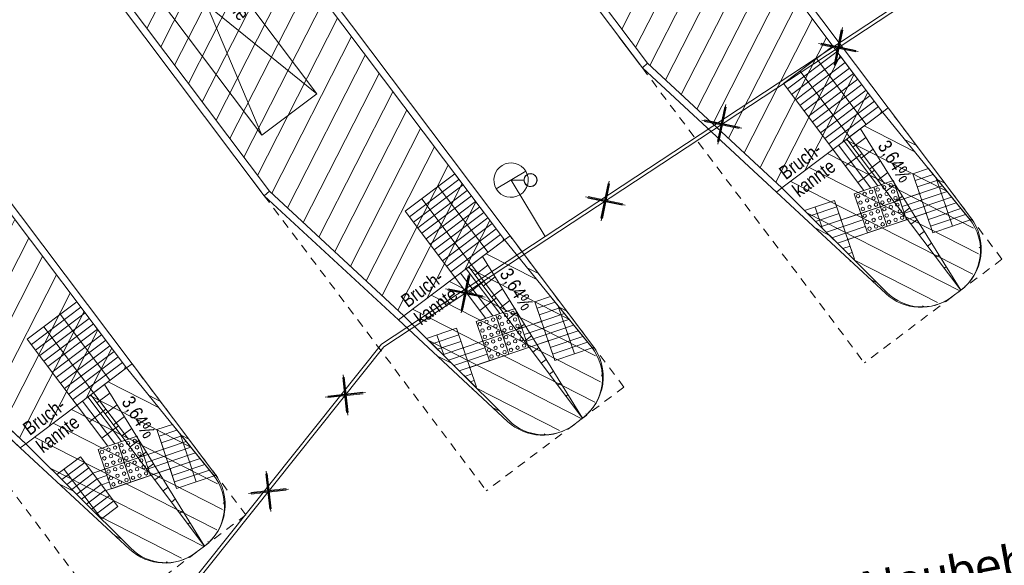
# Model space of a CAD drawing. Extents: x 3503739 to 3504470, y 5375172 to 5375561.
# Tile 134 of 142: x 3504220 to 3504234, y 5375437 to 5375445. Entities that reach past the tile are written whole.
import ezdxf

# ---------------------------------------------------------------- set-up
doc = ezdxf.new("R2010")
doc.units = 0
doc.header["$MEASUREMENT"] = 0
doc.linetypes.add('88', pattern=[0.35001, 0.12501, -0.05, 0.125, -0.05])
for name, color, linetype in [('$_LISY_$_TMP', 7, 'Continuous'), ('2P_PROV_BUSHALTE', 7, 'Continuous'), ('_4WP_KONZ-BAUGRU', 7, 'Continuous'), ('_4WP_LICHT_STILL', 7, 'Continuous'), ('PUNKTHOEHENATTDEF', 7, 'Continuous'), ('PUNKTNUMMERNATTDEF', 7, 'Continuous'), ('PUNKTSPEZIFIKATION', 7, 'Continuous')]:
    doc.layers.add(name, color=color, linetype=linetype)
doc.styles.add('478', font='ARIALN.TTF', dxfattribs={"height": 0.2})
doc.styles.add('532', font='ARIAL.TTF', dxfattribs={"height": 0.5})

# ---------------------------------------------------------------- blocks, each defined once
blk = doc.blocks.new('_X33')
at = {"color": 7, "linetype": 'Continuous', "lineweight": 9}
for p, q in [((-0.111, -0.268), (0.078, -0.126)), ((0.009, -0.428), (0.184, -0.296)), ((0.129, -0.588), (0.289, -0.467)), ((0.25, -0.747), (0.395, -0.638)), ((0.37, -0.907), (0.501, -0.808)), ((0.49, -1.067), (0.607, -0.979)), ((0.611, -1.227), (0.713, -1.15)), ((0.731, -1.386), (0.818, -1.321)), ((0.851, -1.546), (0.924, -1.491)), ((0.972, -1.706), (1.03, -1.662)), ((1.092, -1.866), (1.136, -1.833)), ((1.212, -2.025), (1.241, -2.003)), ((1.333, -2.185), (1.347, -2.174)), ((1.453, -2.345), (1.453, -2.345))]:
    blk.add_line(p, q, dxfattribs=at)
blk = doc.blocks.new('_X34')
at = {"color": 7, "linetype": 'Continuous', "lineweight": 9}
for p, q in [((-0.111, -0.268), (0.078, -0.126)), ((0.009, -0.428), (0.184, -0.296)), ((0.129, -0.588), (0.289, -0.467)), ((0.25, -0.747), (0.395, -0.638)), ((0.37, -0.907), (0.501, -0.808)), ((0.49, -1.067), (0.607, -0.979)), ((0.611, -1.227), (0.713, -1.15)), ((0.731, -1.386), (0.818, -1.321)), ((0.851, -1.546), (0.924, -1.491)), ((0.972, -1.706), (1.03, -1.662)), ((1.092, -1.866), (1.136, -1.833)), ((1.212, -2.025), (1.241, -2.003)), ((1.333, -2.185), (1.347, -2.174)), ((1.453, -2.345), (1.453, -2.345))]:
    blk.add_line(p, q, dxfattribs=at)
blk = doc.blocks.new('_X35')
at = {"color": 7, "linetype": 'Continuous', "lineweight": 9}
for p, q in [((-0.111, -0.268), (0.078, -0.126)), ((0.009, -0.428), (0.184, -0.296)), ((0.129, -0.588), (0.289, -0.467)), ((0.25, -0.747), (0.395, -0.638)), ((0.37, -0.907), (0.501, -0.808)), ((0.49, -1.067), (0.607, -0.979)), ((0.611, -1.227), (0.713, -1.15)), ((0.731, -1.386), (0.818, -1.321)), ((0.851, -1.546), (0.924, -1.491)), ((0.972, -1.706), (1.03, -1.662)), ((1.092, -1.866), (1.136, -1.833)), ((1.212, -2.025), (1.241, -2.003)), ((1.333, -2.185), (1.347, -2.174)), ((1.453, -2.345), (1.453, -2.345))]:
    blk.add_line(p, q, dxfattribs=at)
blk = doc.blocks.new('_X37')
at = {"color": 253, "linetype": 'Continuous', "lineweight": 9}
for p, q in [((1.639, 1.234), (0.602, -0.8)), ((1.965, 1.214), (0.803, -1.067)), ((2.166, 0.947), (1.004, -1.333)), ((1.093, 0.823), (0.402, -0.533)), ((2.367, 0.68), (1.205, -1.6)), ((0.546, 0.411), (0.201, -0.267)), ((2.568, 0.414), (1.406, -1.867)), ((2.769, 0.147), (1.607, -2.133)), ((0, 0), (0, 0)), ((2.969, -0.12), (1.807, -2.4)), ((3.17, -0.386), (2.008, -2.667)), ((3.371, -0.653), (2.209, -2.933)), ((3.572, -0.92), (2.41, -3.2)), ((3.773, -1.186), (2.611, -3.467)), ((3.973, -1.453), (2.812, -3.733)), ((4.174, -1.72), (3.012, -4)), ((4.375, -1.986), (3.213, -4.267)), ((4.576, -2.253), (3.414, -4.533)), ((4.777, -2.52), (3.615, -4.8)), ((4.978, -2.786), (3.816, -5.067)), ((5.178, -3.053), (4.016, -5.333)), ((5.379, -3.32), (4.217, -5.6)), ((5.58, -3.586), (4.418, -5.867)), ((5.781, -3.853), (4.619, -6.133)), ((5.982, -4.12), (4.82, -6.4)), ((6.183, -4.386), (5.021, -6.667)), ((6.383, -4.653), (5.221, -6.933)), ((6.584, -4.92), (5.422, -7.2)), ((6.785, -5.186), (5.623, -7.467)), ((6.986, -5.453), (5.824, -7.733)), ((7.187, -5.72), (6.025, -8)), ((7.387, -5.986), (6.226, -8.267)), ((7.588, -6.253), (6.426, -8.533)), ((7.789, -6.52), (6.627, -8.8)), ((7.99, -6.786), (6.828, -9.067)), ((8.191, -7.053), (7.029, -9.333)), ((8.392, -7.32), (7.23, -9.6)), ((8.592, -7.586), (7.43, -9.867)), ((8.793, -7.853), (7.631, -10.133)), ((8.994, -8.12), (7.832, -10.4)), ((9.195, -8.386), (8.033, -10.667)), ((9.396, -8.653), (8.234, -10.933)), ((9.597, -8.92), (8.435, -11.2)), ((9.797, -9.186), (8.635, -11.467)), ((9.998, -9.453), (8.84, -11.726)), ((10.199, -9.72), (9.069, -11.937)), ((10.4, -9.986), (9.298, -12.149)), ((10.601, -10.253), (9.526, -12.361)), ((10.801, -10.52), (9.755, -12.573)), ((11.002, -10.786), (9.984, -12.785)), ((11.203, -11.053), (10.213, -12.997)), ((11.404, -11.32), (10.441, -13.209)), ((11.605, -11.586), (10.67, -13.421)), ((11.806, -11.853), (11.092, -13.254)), ((12.006, -12.12), (11.638, -12.843)), ((12.207, -12.386), (12.184, -12.431))]:
    blk.add_line(p, q, dxfattribs=at)
blk = doc.blocks.new('_X38')
at = {"color": 253, "linetype": 'Continuous', "lineweight": 9}
for p, q in [((-9.121, 14.738), (-10.157, 12.704)), ((-8.794, 14.718), (-9.956, 12.437)), ((-8.594, 14.451), (-9.756, 12.171)), ((-9.667, 14.327), (-10.358, 12.971)), ((-8.393, 14.184), (-9.555, 11.904)), ((-10.213, 13.916), (-10.559, 13.237)), ((-8.192, 13.918), (-9.354, 11.637)), ((-7.991, 13.651), (-9.153, 11.371)), ((-10.76, 13.504), (-10.76, 13.504)), ((-7.79, 13.384), (-8.952, 11.104)), ((-7.589, 13.118), (-8.751, 10.837)), ((-7.389, 12.851), (-8.551, 10.571)), ((-7.188, 12.584), (-8.35, 10.304)), ((-6.987, 12.318), (-8.149, 10.037)), ((-6.786, 12.051), (-7.948, 9.771)), ((-6.585, 11.784), (-7.747, 9.504)), ((-6.385, 11.518), (-7.546, 9.237)), ((-6.184, 11.251), (-7.346, 8.971)), ((-5.983, 10.984), (-7.145, 8.704)), ((-5.782, 10.718), (-6.944, 8.437)), ((-5.581, 10.451), (-6.743, 8.171)), ((-5.38, 10.184), (-6.542, 7.904)), ((-5.18, 9.918), (-6.342, 7.637)), ((-4.979, 9.651), (-6.141, 7.371)), ((-4.778, 9.384), (-5.94, 7.104)), ((-4.577, 9.118), (-5.739, 6.837)), ((-4.376, 8.851), (-5.538, 6.571)), ((-4.175, 8.584), (-5.337, 6.304)), ((-3.975, 8.318), (-5.137, 6.037)), ((-3.774, 8.051), (-4.936, 5.771)), ((-3.573, 7.784), (-4.735, 5.504)), ((-3.372, 7.518), (-4.534, 5.237)), ((-3.171, 7.251), (-4.333, 4.971)), ((-2.971, 6.984), (-4.132, 4.704)), ((-2.77, 6.718), (-3.932, 4.437)), ((-2.569, 6.451), (-3.731, 4.171)), ((-2.368, 6.184), (-3.53, 3.904)), ((-2.167, 5.918), (-3.329, 3.637)), ((-1.966, 5.651), (-3.128, 3.371)), ((-1.766, 5.384), (-2.928, 3.104)), ((-1.565, 5.118), (-2.727, 2.837)), ((-1.364, 4.851), (-2.526, 2.571)), ((-1.163, 4.584), (-2.325, 2.304)), ((-0.962, 4.318), (-2.124, 2.037)), ((-0.761, 4.051), (-1.919, 1.779)), ((-0.561, 3.784), (-1.691, 1.567)), ((-0.36, 3.518), (-1.462, 1.355)), ((-0.159, 3.251), (-1.233, 1.143)), ((0.042, 2.984), (-1.005, 0.931)), ((0.243, 2.718), (-0.776, 0.719)), ((0.443, 2.451), (-0.547, 0.507)), ((0.644, 2.184), (-0.318, 0.295)), ((0.845, 1.918), (-0.09, 0.083)), ((1.046, 1.651), (0.332, 0.25)), ((1.247, 1.384), (0.878, 0.662)), ((1.448, 1.118), (1.425, 1.073))]:
    blk.add_line(p, q, dxfattribs=at)
blk = doc.blocks.new('_X39')
at = {"color": 253, "linetype": 'Continuous', "lineweight": 9}
for p, q in [((-9.121, 14.738), (-10.157, 12.704)), ((-8.794, 14.718), (-9.956, 12.437)), ((-8.594, 14.451), (-9.756, 12.171)), ((-9.667, 14.327), (-10.358, 12.971)), ((-8.393, 14.184), (-9.555, 11.904)), ((-10.213, 13.916), (-10.559, 13.237)), ((-8.192, 13.918), (-9.354, 11.637)), ((-7.991, 13.651), (-9.153, 11.371)), ((-10.76, 13.504), (-10.76, 13.504)), ((-7.79, 13.384), (-8.952, 11.104)), ((-7.589, 13.118), (-8.751, 10.837)), ((-7.389, 12.851), (-8.551, 10.571)), ((-7.188, 12.584), (-8.35, 10.304)), ((-6.987, 12.318), (-8.149, 10.037)), ((-6.786, 12.051), (-7.948, 9.771)), ((-6.585, 11.784), (-7.747, 9.504)), ((-6.385, 11.518), (-7.546, 9.237)), ((-6.184, 11.251), (-7.346, 8.971)), ((-5.983, 10.984), (-7.145, 8.704)), ((-5.782, 10.718), (-6.944, 8.437)), ((-5.581, 10.451), (-6.743, 8.171)), ((-5.38, 10.184), (-6.542, 7.904)), ((-5.18, 9.918), (-6.342, 7.637)), ((-4.979, 9.651), (-6.141, 7.371)), ((-4.778, 9.384), (-5.94, 7.104)), ((-4.577, 9.118), (-5.739, 6.837)), ((-4.376, 8.851), (-5.538, 6.571)), ((-4.175, 8.584), (-5.337, 6.304)), ((-3.975, 8.318), (-5.137, 6.037)), ((-3.774, 8.051), (-4.936, 5.771)), ((-3.573, 7.784), (-4.735, 5.504)), ((-3.372, 7.518), (-4.534, 5.237)), ((-3.171, 7.251), (-4.333, 4.971)), ((-2.971, 6.984), (-4.132, 4.704)), ((-2.77, 6.718), (-3.932, 4.437)), ((-2.569, 6.451), (-3.731, 4.171)), ((-2.368, 6.184), (-3.53, 3.904)), ((-2.167, 5.918), (-3.329, 3.637)), ((-1.966, 5.651), (-3.128, 3.371)), ((-1.766, 5.384), (-2.928, 3.104)), ((-1.565, 5.118), (-2.727, 2.837)), ((-1.364, 4.851), (-2.526, 2.571)), ((-1.163, 4.584), (-2.325, 2.304)), ((-0.962, 4.318), (-2.124, 2.037)), ((-0.761, 4.051), (-1.919, 1.779)), ((-0.561, 3.784), (-1.691, 1.567)), ((-0.36, 3.518), (-1.462, 1.355)), ((-0.159, 3.251), (-1.233, 1.143)), ((0.042, 2.984), (-1.005, 0.931)), ((0.243, 2.718), (-0.776, 0.719)), ((0.443, 2.451), (-0.547, 0.507)), ((0.644, 2.184), (-0.318, 0.295)), ((0.845, 1.918), (-0.09, 0.083)), ((1.046, 1.651), (0.332, 0.25)), ((1.247, 1.384), (0.878, 0.662)), ((1.448, 1.118), (1.425, 1.073))]:
    blk.add_line(p, q, dxfattribs=at)
blk = doc.blocks.new('_X40')
at = {"color": 253, "linetype": 'Continuous', "lineweight": 9}
for p, q in [((-1.006, 2.681), (-1.006, 2.681)), ((-0.54, 2.107), (-1.273, 2.48)), ((-0.074, 1.533), (-1.54, 2.28)), ((0.313, 0.999), (-1.806, 2.079)), ((0.387, 0.624), (-2.073, 1.878)), ((0.305, 0.329), (-2.34, 1.677)), ((0.117, 0.088), (-2.106, 1.221)), ((-0.21, -0.082), (-1.414, 0.532))]:
    blk.add_line(p, q, dxfattribs=at)
blk = doc.blocks.new('_X41')
at = {"color": 253, "linetype": 'Continuous', "lineweight": 9}
for p, q in [((-1.006, 2.681), (-1.006, 2.681)), ((-0.54, 2.107), (-1.273, 2.48)), ((-0.074, 1.533), (-1.54, 2.28)), ((0.313, 0.999), (-1.806, 2.079)), ((0.387, 0.624), (-2.073, 1.878)), ((0.305, 0.329), (-2.34, 1.677)), ((0.117, 0.088), (-2.106, 1.221)), ((-0.21, -0.082), (-1.414, 0.532))]:
    blk.add_line(p, q, dxfattribs=at)
blk = doc.blocks.new('_X42')
at = {"color": 253, "linetype": 'Continuous', "lineweight": 9}
for p, q in [((-2.467, 1.581), (-2.467, 1.581)), ((-1.775, 0.892), (-1.987, 1)), ((-1.083, 0.202), (-1.18, 0.252)), ((-0.41, -0.14), (-0.429, -0.131)), ((-0.014, -0.006), (-0.014, -0.006))]:
    blk.add_line(p, q, dxfattribs=at)
blk = doc.blocks.new('_X43')
at = {"color": 253, "linetype": 'Continuous', "lineweight": 9}
for p, q in [((-1.054, 2.646), (-1.054, 2.646)), ((-0.642, 2.099), (-0.807, 2.183)), ((-0.231, 1.553), (-0.341, 1.609)), ((0.161, 1.017), (0.125, 1.035)), ((0.284, 0.617), (0.27, 0.625)), ((0.233, 0.307), (0.233, 0.306)), ((0.051, 0.063), (0.049, 0.064))]:
    blk.add_line(p, q, dxfattribs=at)
blk = doc.blocks.new('_X44')
at = {"color": 253, "linetype": 'Continuous', "lineweight": 9}
for p, q in [((-2.467, 1.581), (-2.467, 1.581)), ((-1.775, 0.892), (-1.987, 1)), ((-1.083, 0.202), (-1.18, 0.252)), ((-0.41, -0.14), (-0.429, -0.131)), ((-0.014, -0.006), (-0.014, -0.006))]:
    blk.add_line(p, q, dxfattribs=at)
blk = doc.blocks.new('_X45')
at = {"color": 253, "linetype": 'Continuous', "lineweight": 9}
for p, q in [((-1.054, 2.646), (-1.054, 2.646)), ((-0.642, 2.099), (-0.807, 2.183)), ((-0.231, 1.553), (-0.341, 1.609)), ((0.161, 1.017), (0.125, 1.035)), ((0.284, 0.617), (0.27, 0.625)), ((0.233, 0.307), (0.233, 0.306)), ((0.051, 0.063), (0.049, 0.064))]:
    blk.add_line(p, q, dxfattribs=at)
blk = doc.blocks.new('_X46')
at = {"color": 253, "linetype": 'Continuous', "lineweight": 9}
for p, q in [((-1.006, 2.681), (-1.006, 2.681)), ((-0.54, 2.107), (-1.273, 2.48)), ((-0.074, 1.533), (-1.54, 2.28)), ((0.313, 0.999), (-1.806, 2.079)), ((0.387, 0.624), (-2.073, 1.878)), ((0.305, 0.329), (-2.34, 1.677)), ((0.117, 0.088), (-2.106, 1.221)), ((-0.21, -0.082), (-1.414, 0.532))]:
    blk.add_line(p, q, dxfattribs=at)
blk = doc.blocks.new('_X47')
at = {"color": 253, "linetype": 'Continuous', "lineweight": 9}
for p, q in [((-2.467, 1.581), (-2.467, 1.581)), ((-1.775, 0.892), (-1.987, 1)), ((-1.083, 0.202), (-1.18, 0.252)), ((-0.41, -0.14), (-0.429, -0.131)), ((-0.014, -0.006), (-0.014, -0.006))]:
    blk.add_line(p, q, dxfattribs=at)
blk = doc.blocks.new('_X48')
at = {"color": 253, "linetype": 'Continuous', "lineweight": 9}
for p, q in [((-1.054, 2.646), (-1.054, 2.646)), ((-0.642, 2.099), (-0.807, 2.183)), ((-0.231, 1.553), (-0.341, 1.609)), ((0.161, 1.017), (0.125, 1.035)), ((0.284, 0.617), (0.27, 0.625)), ((0.233, 0.307), (0.233, 0.306)), ((0.051, 0.063), (0.049, 0.064))]:
    blk.add_line(p, q, dxfattribs=at)
blk = doc.blocks.new('PUNKT')
blk.add_point((0, 0))
at = {"layer": 'PUNKTHOEHENATTDEF', "linetype": 'Continuous', "flags": 1}
blk.add_attdef('PUNKTHOEHE', (1, -0.5), '', height=0.8, dxfattribs=at)
at = {"layer": 'PUNKTNUMMERNATTDEF', "linetype": 'Continuous', "flags": 1}
blk.add_attdef('PUNKTNUMMER', (1, 0.5), '', height=0.8, dxfattribs=at)
at = {"layer": 'PUNKTSPEZIFIKATION', "linetype": 'Continuous', "flags": 1}
blk.add_attdef('PUNKTSPEZIFIKATION', (1, -1.5), '', height=0.8, dxfattribs=at)
blk = doc.blocks.new('1016')
at = {"color": 7, "linetype": 'Continuous', "lineweight": 9}
for p, q in [((0.703072, 0.277444), (1.257444, -0.276928)), ((1.257444, 0.277444), (0.703072, -0.276928))]:
    blk.add_line(p, q, dxfattribs=at)
at = {"color": 2, "linetype": 'Continuous', "lineweight": 20}
for p, q in [((1.212401, 0.25319), (0.727326, -0.231885)), ((0.727326, 0.232401), (1.212401, -0.252674)), ((0.748114, 0.25319), (1.23319, -0.231885)), ((1.23319, 0.232401), (0.748114, -0.252674))]:
    blk.add_line(p, q, dxfattribs=at)

msp = doc.modelspace()

# ---------------------------------------------------------------- linework, layer by layer
at = {"layer": '2P_PROV_BUSHALTE', "color": 7, "linetype": 'Continuous', "lineweight": 20}
for p, q in [((3504232.183, 5375443.363), (3504221.8, 5375457.15)), ((3504232.183, 5375443.363), (3504221.8, 5375457.15)), ((3504232.263, 5375443.423), (3504221.88, 5375457.21)), ((3504219.882, 5375455.706), (3504228.695, 5375444.004)), ((3504219.962, 5375455.766), (3504228.77, 5375444.072)), ((3504219.962, 5375455.766), (3504228.77, 5375444.072)), ((3504226.695, 5375441.507), (3504216.312, 5375455.295)), ((3504226.695, 5375441.507), (3504216.312, 5375455.295)), ((3504226.775, 5375441.567), (3504216.392, 5375455.355)), ((3504214.395, 5375453.851), (3504223.207, 5375442.149)), ((3504214.475, 5375453.911), (3504223.282, 5375442.216)), ((3504214.475, 5375453.911), (3504223.282, 5375442.216)), ((3504221.207, 5375439.652), (3504210.824, 5375453.439)), ((3504221.207, 5375439.652), (3504210.824, 5375453.439)), ((3504221.287, 5375439.712), (3504210.904, 5375453.499)), ((3504228.695, 5375444.004), (3504228.77, 5375444.072)), ((3504232.183, 5375443.363), (3504232.263, 5375443.423)), ((3504223.207, 5375442.149), (3504223.282, 5375442.216)), ((3504226.695, 5375441.507), (3504226.775, 5375441.567)), ((3504221.207, 5375439.652), (3504221.287, 5375439.712))]:
    msp.add_line(p, q, dxfattribs=at)
at = {"layer": '2P_PROV_BUSHALTE', "color": 7, "linetype": 'Continuous', "lineweight": 9}
for p, q in [((3504221.8, 5375457.15), (3504232.183, 5375443.363)), ((3504223.282, 5375442.216), (3504214.475, 5375453.911)), ((3504221.563, 5375446.823), (3504223.171, 5375443.027)), ((3504223.97, 5375443.628), (3504220.765, 5375446.222)), ((3504228.356, 5375444.454), (3504228.657, 5375444.055)), ((3504230.742, 5375443.78), (3504231.461, 5375444.321)), ((3504230.742, 5375443.78), (3504231.461, 5375444.321)), ((3504230.802, 5375443.7), (3504231.521, 5375444.241)), ((3504231.461, 5375444.321), (3504232.183, 5375443.363)), ((3504230.862, 5375443.62), (3504231.581, 5375444.161)), ((3504231.943, 5375443.182), (3504231.221, 5375444.141)), ((3504228.77, 5375444.072), (3504228.695, 5375444.004)), ((3504228.695, 5375444.004), (3504228.77, 5375444.072)), ((3504230.641, 5375442.201), (3504228.695, 5375444.004)), ((3504228.77, 5375444.072), (3504230.722, 5375442.262)), ((3504230.722, 5375442.262), (3504228.77, 5375444.072)), ((3504230.922, 5375443.54), (3504231.641, 5375444.081)), ((3504232.212, 5375442.327), (3504230.982, 5375443.96)), ((3504230.983, 5375443.46), (3504231.702, 5375444.002)), ((3504231.043, 5375443.38), (3504231.762, 5375443.922)), ((3504231.103, 5375443.3), (3504231.822, 5375443.842)), ((3504231.912, 5375442.226), (3504230.742, 5375443.78)), ((3504231.912, 5375442.226), (3504230.742, 5375443.78)), ((3504231.163, 5375443.221), (3504231.882, 5375443.762)), ((3504231.223, 5375443.141), (3504231.942, 5375443.682)), ((3504231.283, 5375443.061), (3504232.002, 5375443.602)), ((3504231.344, 5375442.981), (3504232.063, 5375443.522)), ((3504231.404, 5375442.901), (3504232.123, 5375443.442)), ((3504232.183, 5375443.363), (3504232.263, 5375443.423)), ((3504232.183, 5375443.363), (3504232.263, 5375443.423)), ((3504232.183, 5375443.363), (3504232.263, 5375443.423)), ((3504230.722, 5375442.262), (3504232.183, 5375443.363)), ((3504232.183, 5375443.363), (3504231.704, 5375443.002)), ((3504231.863, 5375443.122), (3504233.316, 5375440.777)), ((3504231.664, 5375442.971), (3504233.316, 5375440.777)), ((3504231.704, 5375443.002), (3504232.212, 5375442.327)), ((3504232.012, 5375442.259), (3504231.544, 5375442.881)), ((3504232.112, 5375442.293), (3504231.624, 5375442.941)), ((3504231.644, 5375442.581), (3504231.884, 5375442.762)), ((3504222.869, 5375442.599), (3504223.169, 5375442.199)), ((3504232.849, 5375442.542), (3504232.623, 5375442.466)), ((3504232.849, 5375442.542), (3504232.623, 5375442.466)), ((3504232.849, 5375442.542), (3504233.454, 5375441.797)), ((3504225.254, 5375441.924), (3504225.973, 5375442.466)), ((3504225.254, 5375441.924), (3504225.973, 5375442.466)), ((3504225.314, 5375441.844), (3504226.033, 5375442.386)), ((3504225.973, 5375442.466), (3504226.695, 5375441.507)), ((3504231.825, 5375442.342), (3504232.064, 5375442.522)), ((3504232.911, 5375441.613), (3504232.623, 5375442.466)), ((3504232.719, 5375442.182), (3504232.623, 5375442.466)), ((3504232.916, 5375442.459), (3504232.655, 5375442.371)), ((3504233.195, 5375441.709), (3504232.96, 5375442.405)), ((3504225.374, 5375441.764), (3504226.093, 5375442.306)), ((3504226.455, 5375441.327), (3504225.733, 5375442.285)), ((3504230.641, 5375442.201), (3504230.722, 5375442.262)), ((3504233.05, 5375442.294), (3504231.298, 5375441.701)), ((3504232.339, 5375442.37), (3504231.77, 5375442.177)), ((3504231.77, 5375442.177), (3504232.339, 5375442.37)), ((3504232.247, 5375441.705), (3504232.055, 5375442.274)), ((3504232.151, 5375441.989), (3504232.055, 5375442.274)), ((3504232.212, 5375442.327), (3504232.339, 5375442.37)), ((3504232.531, 5375441.801), (3504232.339, 5375442.37)), ((3504232.435, 5375442.085), (3504232.339, 5375442.37)), ((3504232.339, 5375442.37), (3504232.435, 5375442.085)), ((3504232.971, 5375442.372), (3504232.687, 5375442.276)), ((3504223.282, 5375442.216), (3504223.207, 5375442.149)), ((3504223.282, 5375442.216), (3504223.207, 5375442.149)), ((3504225.153, 5375440.346), (3504223.207, 5375442.149)), ((3504223.282, 5375442.216), (3504225.234, 5375440.407)), ((3504225.234, 5375440.407), (3504223.282, 5375442.216)), ((3504225.435, 5375441.685), (3504226.154, 5375442.226)), ((3504226.724, 5375440.471), (3504225.494, 5375442.105)), ((3504225.495, 5375441.605), (3504226.214, 5375442.146)), ((3504231.77, 5375442.177), (3504231.912, 5375442.226)), ((3504231.962, 5375441.609), (3504231.77, 5375442.177)), ((3504231.866, 5375441.893), (3504231.77, 5375442.177)), ((3504231.866, 5375441.893), (3504231.77, 5375442.177)), ((3504232.435, 5375442.085), (3504232.719, 5375442.182)), ((3504233.118, 5375442.211), (3504232.467, 5375441.991)), ((3504233.185, 5375442.128), (3504232.499, 5375441.896)), ((3504225.555, 5375441.525), (3504226.274, 5375442.066)), ((3504225.615, 5375441.445), (3504226.334, 5375441.986)), ((3504231.051, 5375441.934), (3504231.486, 5375442.081)), ((3504231.051, 5375441.934), (3504231.486, 5375442.081)), ((3504231.13, 5375441.856), (3504231.518, 5375441.987)), ((3504231.304, 5375441.682), (3504231.202, 5375441.985)), ((3504231.774, 5375441.229), (3504231.486, 5375442.081)), ((3504231.486, 5375442.081), (3504231.582, 5375441.797)), ((3504231.526, 5375441.462), (3504233.252, 5375442.045)), ((3504232.435, 5375442.085), (3504231.866, 5375441.893)), ((3504231.866, 5375441.893), (3504232.435, 5375442.085)), ((3504232.247, 5375441.705), (3504232.151, 5375441.989)), ((3504232.531, 5375441.801), (3504232.435, 5375442.085)), ((3504233.319, 5375441.962), (3504232.847, 5375441.803)), ((3504226.425, 5375440.37), (3504225.254, 5375441.924)), ((3504226.425, 5375440.37), (3504225.254, 5375441.924)), ((3504225.675, 5375441.365), (3504226.394, 5375441.906)), ((3504225.735, 5375441.285), (3504226.454, 5375441.827)), ((3504231.763, 5375441.225), (3504231.051, 5375441.934)), ((3504231.21, 5375441.777), (3504231.55, 5375441.892)), ((3504231.582, 5375441.797), (3504231.866, 5375441.893)), ((3504232.815, 5375441.897), (3504231.678, 5375441.513)), ((3504231.962, 5375441.609), (3504231.866, 5375441.893)), ((3504232.911, 5375441.613), (3504232.815, 5375441.897)), ((3504233.387, 5375441.879), (3504232.879, 5375441.708)), ((3504225.796, 5375441.205), (3504226.515, 5375441.747)), ((3504225.856, 5375441.125), (3504226.575, 5375441.667)), ((3504231.898, 5375441.799), (3504231.368, 5375441.619)), ((3504231.93, 5375441.704), (3504231.447, 5375441.54)), ((3504232.531, 5375441.801), (3504231.962, 5375441.609)), ((3504233.195, 5375441.709), (3504232.911, 5375441.613)), ((3504233.195, 5375441.709), (3504232.911, 5375441.613)), ((3504233.195, 5375441.709), (3504233.454, 5375441.797)), ((3504233.195, 5375441.709), (3504233.454, 5375441.797)), ((3504225.916, 5375441.046), (3504226.635, 5375441.587)), ((3504226.695, 5375441.507), (3504226.775, 5375441.567)), ((3504226.695, 5375441.507), (3504226.775, 5375441.567)), ((3504225.234, 5375440.407), (3504226.695, 5375441.507)), ((3504226.695, 5375441.507), (3504226.216, 5375441.146)), ((3504231.605, 5375441.383), (3504231.71, 5375441.418)), ((3504231.678, 5375441.513), (3504231.774, 5375441.229)), ((3504226.375, 5375441.266), (3504227.828, 5375438.921)), ((3504231.684, 5375441.304), (3504231.742, 5375441.324)), ((3504226.176, 5375441.116), (3504227.828, 5375438.921)), ((3504226.216, 5375441.146), (3504226.724, 5375440.471)), ((3504231.774, 5375441.229), (3504231.763, 5375441.225)), ((3504231.774, 5375441.229), (3504231.763, 5375441.225)), ((3504233.161, 5375441.194), (3504233.161, 5375441.194)), ((3504226.524, 5375440.404), (3504226.056, 5375441.026)), ((3504226.624, 5375440.438), (3504226.136, 5375441.086)), ((3504226.157, 5375440.726), (3504226.396, 5375440.906)), ((3504226.337, 5375440.486), (3504226.577, 5375440.667)), ((3504227.361, 5375440.687), (3504227.135, 5375440.61)), ((3504227.361, 5375440.687), (3504227.135, 5375440.61)), ((3504227.361, 5375440.687), (3504227.966, 5375439.941)), ((3504233.189, 5375440.681), (3504233.316, 5375440.777)), ((3504233.189, 5375440.681), (3504233.316, 5375440.777)), ((3504219.766, 5375440.069), (3504220.485, 5375440.61)), ((3504219.826, 5375439.989), (3504220.545, 5375440.53)), ((3504220.485, 5375440.61), (3504221.207, 5375439.652)), ((3504227.423, 5375439.758), (3504227.135, 5375440.61)), ((3504227.231, 5375440.326), (3504227.135, 5375440.61)), ((3504227.428, 5375440.604), (3504227.167, 5375440.516)), ((3504227.708, 5375439.854), (3504227.472, 5375440.549)), ((3504219.887, 5375439.909), (3504220.606, 5375440.45)), ((3504220.967, 5375439.471), (3504220.246, 5375440.43)), ((3504225.153, 5375440.346), (3504225.234, 5375440.407)), ((3504227.563, 5375440.438), (3504225.81, 5375439.846)), ((3504226.851, 5375440.514), (3504226.282, 5375440.322)), ((3504226.282, 5375440.322), (3504226.851, 5375440.514)), ((3504226.759, 5375439.85), (3504226.567, 5375440.418)), ((3504226.663, 5375440.134), (3504226.567, 5375440.418)), ((3504226.724, 5375440.471), (3504226.851, 5375440.514)), ((3504227.043, 5375439.946), (3504226.851, 5375440.514)), ((3504226.947, 5375440.23), (3504226.851, 5375440.514)), ((3504226.851, 5375440.514), (3504226.947, 5375440.23)), ((3504227.483, 5375440.517), (3504227.199, 5375440.421)), ((3504219.665, 5375438.49), (3504217.719, 5375440.293)), ((3504217.794, 5375440.361), (3504219.746, 5375438.551)), ((3504219.746, 5375438.551), (3504217.794, 5375440.361)), ((3504219.947, 5375439.829), (3504220.666, 5375440.37)), ((3504221.236, 5375438.616), (3504220.006, 5375440.249)), ((3504220.007, 5375439.749), (3504220.726, 5375440.291)), ((3504226.282, 5375440.322), (3504226.425, 5375440.37)), ((3504226.475, 5375439.754), (3504226.282, 5375440.322)), ((3504226.379, 5375440.038), (3504226.282, 5375440.322)), ((3504226.379, 5375440.038), (3504226.282, 5375440.322)), ((3504226.947, 5375440.23), (3504227.231, 5375440.326)), ((3504227.63, 5375440.355), (3504226.979, 5375440.135)), ((3504227.697, 5375440.272), (3504227.011, 5375440.041)), ((3504220.067, 5375439.669), (3504220.786, 5375440.211)), ((3504220.127, 5375439.589), (3504220.846, 5375440.131)), ((3504225.564, 5375440.079), (3504225.998, 5375440.226)), ((3504225.564, 5375440.079), (3504225.998, 5375440.226)), ((3504225.643, 5375440), (3504226.03, 5375440.131)), ((3504225.816, 5375439.827), (3504225.714, 5375440.13)), ((3504226.287, 5375439.373), (3504225.998, 5375440.226)), ((3504225.998, 5375440.226), (3504226.094, 5375439.942)), ((3504226.038, 5375439.606), (3504227.764, 5375440.19)), ((3504226.947, 5375440.23), (3504226.379, 5375440.038)), ((3504226.379, 5375440.038), (3504226.947, 5375440.23)), ((3504226.759, 5375439.85), (3504226.663, 5375440.134)), ((3504227.043, 5375439.946), (3504226.947, 5375440.23)), ((3504227.832, 5375440.107), (3504227.359, 5375439.947)), ((3504220.937, 5375438.515), (3504219.766, 5375440.069)), ((3504220.187, 5375439.51), (3504220.906, 5375440.051)), ((3504220.248, 5375439.43), (3504220.966, 5375439.971)), ((3504226.276, 5375439.37), (3504225.564, 5375440.079)), ((3504225.722, 5375439.921), (3504226.062, 5375440.036)), ((3504226.094, 5375439.942), (3504226.379, 5375440.038)), ((3504227.327, 5375440.042), (3504226.19, 5375439.658)), ((3504226.475, 5375439.754), (3504226.379, 5375440.038)), ((3504227.423, 5375439.758), (3504227.327, 5375440.042)), ((3504227.899, 5375440.024), (3504227.391, 5375439.852)), ((3504220.308, 5375439.35), (3504221.027, 5375439.891)), ((3504220.368, 5375439.27), (3504221.087, 5375439.811)), ((3504226.411, 5375439.943), (3504225.88, 5375439.764)), ((3504226.443, 5375439.848), (3504225.959, 5375439.685)), ((3504227.043, 5375439.946), (3504226.475, 5375439.754)), ((3504227.708, 5375439.854), (3504227.423, 5375439.758)), ((3504227.708, 5375439.854), (3504227.423, 5375439.758)), ((3504227.708, 5375439.854), (3504227.966, 5375439.941)), ((3504227.708, 5375439.854), (3504227.966, 5375439.941)), ((3504220.428, 5375439.19), (3504221.147, 5375439.731)), ((3504221.207, 5375439.652), (3504221.287, 5375439.712)), ((3504221.287, 5375439.712), (3504221.207, 5375439.652)), ((3504221.207, 5375439.652), (3504221.287, 5375439.712)), ((3504219.746, 5375438.551), (3504221.207, 5375439.652)), ((3504221.207, 5375439.652), (3504220.728, 5375439.291)), ((3504226.117, 5375439.527), (3504226.222, 5375439.563)), ((3504226.19, 5375439.658), (3504226.287, 5375439.373)), ((3504220.888, 5375439.411), (3504222.341, 5375437.066)), ((3504226.197, 5375439.448), (3504226.255, 5375439.468)), ((3504220.688, 5375439.261), (3504222.341, 5375437.066)), ((3504220.728, 5375439.291), (3504221.236, 5375438.616)), ((3504226.287, 5375439.373), (3504226.276, 5375439.37)), ((3504226.287, 5375439.373), (3504226.276, 5375439.37)), ((3504227.673, 5375439.339), (3504227.673, 5375439.339)), ((3504221.036, 5375438.548), (3504220.568, 5375439.17)), ((3504221.136, 5375438.582), (3504220.648, 5375439.23)), ((3504220.669, 5375438.87), (3504220.908, 5375439.051)), ((3504220.849, 5375438.631), (3504221.089, 5375438.811)), ((3504221.873, 5375438.831), (3504221.647, 5375438.755)), ((3504221.873, 5375438.831), (3504222.478, 5375438.086)), ((3504227.701, 5375438.826), (3504227.828, 5375438.922)), ((3504227.701, 5375438.826), (3504227.828, 5375438.922)), ((3504221.935, 5375437.902), (3504221.647, 5375438.755)), ((3504221.743, 5375438.471), (3504221.647, 5375438.755)), ((3504221.94, 5375438.748), (3504221.679, 5375438.66)), ((3504222.22, 5375437.998), (3504221.984, 5375438.694)), ((3504219.665, 5375438.49), (3504219.746, 5375438.551)), ((3504222.075, 5375438.583), (3504220.718, 5375438.124)), ((3504221.363, 5375438.659), (3504220.795, 5375438.466)), ((3504220.795, 5375438.466), (3504221.363, 5375438.659)), ((3504221.271, 5375437.994), (3504221.079, 5375438.563)), ((3504221.175, 5375438.278), (3504221.079, 5375438.563)), ((3504221.236, 5375438.616), (3504221.363, 5375438.659)), ((3504221.555, 5375438.09), (3504221.363, 5375438.659)), ((3504221.459, 5375438.374), (3504221.363, 5375438.659)), ((3504221.363, 5375438.659), (3504221.459, 5375438.374)), ((3504221.995, 5375438.661), (3504221.711, 5375438.565)), ((3504220.795, 5375438.466), (3504220.937, 5375438.515)), ((3504220.987, 5375437.898), (3504220.795, 5375438.466)), ((3504220.891, 5375438.182), (3504220.795, 5375438.466)), ((3504220.891, 5375438.182), (3504220.795, 5375438.466)), ((3504221.459, 5375438.374), (3504221.743, 5375438.471)), ((3504222.142, 5375438.5), (3504221.491, 5375438.28)), ((3504222.209, 5375438.417), (3504221.523, 5375438.185)), ((3504220.54, 5375438.36), (3504220.198, 5375438.102)), ((3504220.6, 5375438.28), (3504220.269, 5375438.031)), ((3504220.54, 5375438.36), (3504221.081, 5375437.641)), ((3504220.54, 5375438.36), (3504220.718, 5375438.124)), ((3504221.459, 5375438.375), (3504220.891, 5375438.182)), ((3504220.891, 5375438.182), (3504221.459, 5375438.374)), ((3504220.908, 5375437.871), (3504222.276, 5375438.334)), ((3504221.271, 5375437.994), (3504221.175, 5375438.278)), ((3504221.555, 5375438.09), (3504221.459, 5375438.374)), ((3504222.344, 5375438.251), (3504221.871, 5375438.092)), ((3504220.3, 5375438.179), (3504220.842, 5375437.46)), ((3504220.66, 5375438.2), (3504220.341, 5375437.959)), ((3504220.72, 5375438.12), (3504220.412, 5375437.888)), ((3504220.718, 5375438.124), (3504220.891, 5375438.182)), ((3504220.987, 5375437.898), (3504220.891, 5375438.182)), ((3504221.839, 5375438.186), (3504220.908, 5375437.871)), ((3504221.935, 5375437.902), (3504221.839, 5375438.186)), ((3504222.411, 5375438.169), (3504221.903, 5375437.997)), ((3504220.781, 5375438.04), (3504220.484, 5375437.817)), ((3504220.841, 5375437.96), (3504220.555, 5375437.746)), ((3504220.923, 5375438.088), (3504220.781, 5375438.04)), ((3504220.955, 5375437.993), (3504220.844, 5375437.956)), ((3504221.555, 5375438.09), (3504220.987, 5375437.898)), ((3504222.22, 5375437.998), (3504221.935, 5375437.902)), ((3504222.22, 5375437.998), (3504222.478, 5375438.086)), ((3504220.901, 5375437.881), (3504220.627, 5375437.674)), ((3504220.908, 5375437.871), (3504221.081, 5375437.641)), ((3504220.961, 5375437.801), (3504220.699, 5375437.603)), ((3504221.021, 5375437.721), (3504220.77, 5375437.532)), ((3504221.081, 5375437.641), (3504220.842, 5375437.46)), ((3504222.185, 5375437.483), (3504222.185, 5375437.483)), ((3504222.214, 5375436.97), (3504222.341, 5375437.066)), ((3504222.214, 5375436.97), (3504222.341, 5375437.066))]:
    msp.add_line(p, q, dxfattribs=at)
at = {"layer": '2P_PROV_BUSHALTE', "color": 7, "linetype": '88', "lineweight": 13}
for p, q in [((3504228.695, 5375444.004), (3504231.918, 5375439.724)), ((3504233.915, 5375441.228), (3504232.263, 5375443.423)), ((3504223.207, 5375442.149), (3504226.43, 5375437.869)), ((3504228.427, 5375439.373), (3504226.775, 5375441.567)), ((3504233.915, 5375441.228), (3504231.918, 5375439.724)), ((3504217.719, 5375440.293), (3504220.943, 5375436.013)), ((3504222.94, 5375437.517), (3504221.287, 5375439.712)), ((3504228.427, 5375439.373), (3504226.43, 5375437.869)), ((3504222.94, 5375437.517), (3504220.943, 5375436.013))]:
    msp.add_line(p, q, dxfattribs=at)
at = {"layer": '2P_PROV_BUSHALTE', "color": 7, "linetype": 'Continuous', "lineweight": 9}
msp.add_lwpolyline([(3504221.563, 5375446.823), (3504223.97, 5375443.628), (3504223.171, 5375443.027), (3504220.765, 5375446.222), (3504221.563, 5375446.823)], dxfattribs=at)
at = {"layer": '2P_PROV_BUSHALTE', "color": 7, "linetype": 'Continuous', "lineweight": 20}
for points in [[(3504228.695, 5375444.004), (3504228.77, 5375444.072), (3504230.722, 5375442.262), (3504230.641, 5375442.201), (3504228.695, 5375444.004)], [(3504223.207, 5375442.149), (3504223.282, 5375442.216), (3504225.234, 5375440.407), (3504225.153, 5375440.346), (3504223.207, 5375442.149)], [(3504217.719, 5375440.293), (3504217.794, 5375440.361), (3504219.746, 5375438.551), (3504219.665, 5375438.49), (3504217.719, 5375440.293)]]:
    msp.add_lwpolyline(points, dxfattribs=at)
at = {"layer": '2P_PROV_BUSHALTE', "color": 7, "linetype": 'Continuous', "lineweight": 9}
for points in [[(3504232.263, 5375443.423), (3504233.464, 5375441.827, -0.414214), (3504233.316, 5375440.777)], [(3504233.316, 5375440.777, 0.425113), (3504233.443, 5375441.81), (3504232.183, 5375443.363)], [(3504233.189, 5375440.681, -0.373382), (3504232.244, 5375440.746), (3504230.722, 5375442.262)], [(3504233.189, 5375440.681, -0.36299), (3504232.228, 5375440.73), (3504230.641, 5375442.201)], [(3504226.775, 5375441.567), (3504227.976, 5375439.972, -0.414214), (3504227.828, 5375438.922)], [(3504227.828, 5375438.922, 0.425113), (3504227.955, 5375439.955), (3504226.695, 5375441.507)], [(3504227.701, 5375438.826, -0.373382), (3504226.756, 5375438.891), (3504225.234, 5375440.407)], [(3504227.701, 5375438.826, -0.36299), (3504226.74, 5375438.875), (3504225.153, 5375440.346)], [(3504221.287, 5375439.712), (3504222.488, 5375438.116, -0.414214), (3504222.341, 5375437.066)], [(3504222.341, 5375437.066, 0.425113), (3504222.467, 5375438.099), (3504221.207, 5375439.652)], [(3504222.214, 5375436.97, -0.373382), (3504221.269, 5375437.035), (3504219.746, 5375438.551)], [(3504222.214, 5375436.97, -0.36299), (3504221.253, 5375437.019), (3504219.665, 5375438.49)]]:
    msp.add_lwpolyline(points, format="xyb", dxfattribs=at)
for centre in [(3504232.111, 5375442.24), (3504232.206, 5375442.271), (3504232.301, 5375442.302), (3504231.827, 5375442.144), (3504231.922, 5375442.175), (3504231.957, 5375442.081), (3504232.017, 5375442.206), (3504232.052, 5375442.112), (3504232.146, 5375442.146), (3504232.241, 5375442.177), (3504232.275, 5375442.083), (3504232.336, 5375442.209), (3504232.37, 5375442.115), (3504231.862, 5375442.05), (3504231.896, 5375441.956), (3504231.991, 5375441.987), (3504232.086, 5375442.019), (3504232.18, 5375442.052), (3504232.207, 5375441.955), (3504232.302, 5375441.987), (3504232.397, 5375442.018), (3504231.923, 5375441.859), (3504232.018, 5375441.891), (3504232.053, 5375441.797), (3504232.113, 5375441.922), (3504232.148, 5375441.828), (3504232.242, 5375441.862), (3504232.337, 5375441.893), (3504232.371, 5375441.799), (3504232.432, 5375441.924), (3504232.467, 5375441.83), (3504231.958, 5375441.766), (3504231.992, 5375441.672), (3504232.088, 5375441.703), (3504232.183, 5375441.734), (3504232.276, 5375441.768), (3504226.623, 5375440.384), (3504226.718, 5375440.416), (3504226.813, 5375440.447), (3504226.339, 5375440.288), (3504226.434, 5375440.32), (3504226.469, 5375440.226), (3504226.529, 5375440.351), (3504226.564, 5375440.257), (3504226.658, 5375440.29), (3504226.753, 5375440.322), (3504226.788, 5375440.228), (3504226.848, 5375440.353), (3504226.883, 5375440.259), (3504226.374, 5375440.194), (3504226.409, 5375440.101), (3504226.504, 5375440.132), (3504226.599, 5375440.163), (3504226.693, 5375440.197), (3504226.719, 5375440.1), (3504226.814, 5375440.131), (3504226.909, 5375440.163), (3504226.944, 5375440.069), (3504226.435, 5375440.004), (3504226.53, 5375440.035), (3504226.565, 5375439.941), (3504226.625, 5375440.067), (3504226.66, 5375439.973), (3504226.754, 5375440.006), (3504226.849, 5375440.038), (3504226.884, 5375439.944), (3504226.979, 5375439.975), (3504226.47, 5375439.91), (3504226.505, 5375439.816), (3504226.6, 5375439.848), (3504226.695, 5375439.879), (3504226.789, 5375439.912), (3504221.135, 5375438.529), (3504221.23, 5375438.56), (3504221.325, 5375438.591), (3504221.36, 5375438.498), (3504220.851, 5375438.433), (3504220.946, 5375438.464), (3504220.981, 5375438.37), (3504221.041, 5375438.495), (3504221.076, 5375438.402), (3504221.17, 5375438.435), (3504221.265, 5375438.466), (3504221.3, 5375438.372), (3504221.395, 5375438.404), (3504220.886, 5375438.339), (3504220.921, 5375438.245), (3504221.016, 5375438.276), (3504221.111, 5375438.308), (3504221.137, 5375438.211), (3504221.205, 5375438.341), (3504221.231, 5375438.245), (3504221.326, 5375438.276), (3504221.421, 5375438.307), (3504221.456, 5375438.213), (3504220.947, 5375438.148), (3504221.042, 5375438.18), (3504221.077, 5375438.086), (3504221.172, 5375438.117), (3504221.266, 5375438.151), (3504221.361, 5375438.182), (3504221.396, 5375438.088), (3504221.491, 5375438.12), (3504220.982, 5375438.055), (3504221.017, 5375437.961), (3504221.112, 5375437.992), (3504221.207, 5375438.023), (3504221.301, 5375438.057)]:
    msp.add_circle(centre, 0.025, dxfattribs=at)
at = {"layer": '_4WP_LICHT_STILL', "color": 190, "linetype": 'Continuous', "lineweight": 13}
for p, q in [((3504227.003, 5375442.505), (3504226.575, 5375442.247)), ((3504226.979, 5375442.376), (3504226.789, 5375442.376))]:
    msp.add_line(p, q, dxfattribs=at)
for points in [[(3504213.2, 5375429.685), (3504215.688, 5375431.352), (3504217.991, 5375432.896), (3504218.75, 5375433.405), (3504220.446, 5375434.402), (3504224.908, 5375439.996), (3504227.282, 5375441.558), (3504259.449, 5375462.716), (3504260.049, 5375463.111), (3504287.369, 5375482.452), (3504287.111, 5375485.293), (3504287.105, 5375485.355)], [(3504226.789, 5375442.376), (3504226.818, 5375442.328), (3504227.282, 5375441.558)]]:
    msp.add_lwpolyline(points, dxfattribs=at)
at = {"layer": '_4WP_LICHT_STILL', "color": 255, "linetype": 'Continuous', "lineweight": 9}
msp.add_lwpolyline([(3504287.155, 5375485.36), (3504287.161, 5375485.298), (3504287.421, 5375482.428), (3504260.077, 5375463.07), (3504259.476, 5375462.674), (3504227.309, 5375441.516), (3504224.942, 5375439.959), (3504220.479, 5375434.364), (3504218.777, 5375433.363), (3504218.019, 5375432.854), (3504215.716, 5375431.31), (3504213.228, 5375429.643)], dxfattribs=at)
at = {"layer": '_4WP_LICHT_STILL', "color": 190, "linetype": 'Continuous', "lineweight": 13}
for points in [[(3504227.003, 5375442.505, 0.998925), (3504226.575, 5375442.247)], [(3504227.003, 5375442.505, 0.998925), (3504226.575, 5375442.247)], [(3504226.575, 5375442.247, 0.998925), (3504227.003, 5375442.505)], [(3504227.072, 5375442.47, 2.414214), (3504227.166, 5375442.376)], [(3504226.979, 5375442.376, 2.414195), (3504227.072, 5375442.47)], [(3504227.166, 5375442.376, 2.414214), (3504227.072, 5375442.282)], [(3504227.072, 5375442.283, 2.414195), (3504226.979, 5375442.376)]]:
    msp.add_lwpolyline(points, format="xyb", dxfattribs=at)

# ---------------------------------------------------------------- block references
at = {"layer": '$_LISY_$_TMP', "color": 7, "xscale": 0.75, "yscale": 0.75}
for p, rotation in [((3504232.156, 5375444.704), 213.3351150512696), ((3504230.463, 5375443.591), 213.3351150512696), ((3504228.77, 5375442.477), 213.3351150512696), ((3504226.74, 5375441.142), 213.3433547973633), ((3504224.843, 5375439.834), 231.4227310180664), ((3504223.727, 5375438.435), 231.4227310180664)]:
    msp.add_blockref('1016', p, dxfattribs=dict(at, rotation=rotation))
at = {"layer": '2P_PROV_BUSHALTE'}
for name, p in [('_X37', (3504219.962, 5375455.767)), ('_X38', (3504225.234, 5375440.407)), ('_X39', (3504219.746, 5375438.551)), ('_X48', (3504233.316, 5375440.777)), ('_X46', (3504233.189, 5375440.681)), ('_X33', (3504231.863, 5375443.122)), ('_X47', (3504233.189, 5375440.681)), ('_X45', (3504227.828, 5375438.922)), ('_X41', (3504227.701, 5375438.826)), ('_X34', (3504226.375, 5375441.266)), ('_X44', (3504227.701, 5375438.826)), ('_X43', (3504222.341, 5375437.066)), ('_X40', (3504222.214, 5375436.97)), ('_X35', (3504220.888, 5375439.411)), ('_X42', (3504222.214, 5375436.97))]:
    msp.add_blockref(name, p, dxfattribs=at)
at = {"layer": '2P_PROV_BUSHALTE', "color": 1}
for p in [(3504231.402, 5375443.901), (3504231.162, 5375443.721), (3504231.582, 5375443.661), (3504231.343, 5375443.481), (3504231.763, 5375443.422), (3504231.523, 5375443.241), (3504231.704, 5375443.002), (3504231.464, 5375442.821), (3504232.719, 5375442.182), (3504225.914, 5375442.046), (3504232.151, 5375441.989), (3504232.435, 5375442.085), (3504233.099, 5375441.993), (3504225.674, 5375441.865), (3504231.866, 5375441.893), (3504232.815, 5375441.897), (3504226.094, 5375441.806), (3504231.582, 5375441.797), (3504233.485, 5375441.8), (3504225.855, 5375441.625), (3504226.275, 5375441.566), (3504226.035, 5375441.386), (3504231.678, 5375441.513), (3504226.216, 5375441.146), (3504231.718, 5375441.203), (3504225.976, 5375440.966), (3504227.231, 5375440.326), (3504220.426, 5375440.19), (3504226.663, 5375440.134), (3504226.947, 5375440.23), (3504227.611, 5375440.138), (3504220.186, 5375440.01), (3504226.379, 5375440.038), (3504227.327, 5375440.042), (3504220.607, 5375439.95), (3504226.094, 5375439.942), (3504227.997, 5375439.944), (3504220.367, 5375439.77), (3504220.787, 5375439.711), (3504220.547, 5375439.53), (3504226.19, 5375439.658), (3504220.728, 5375439.291), (3504226.231, 5375439.347), (3504220.488, 5375439.11), (3504221.743, 5375438.471), (3504221.175, 5375438.278), (3504221.459, 5375438.374), (3504222.124, 5375438.282), (3504220.891, 5375438.182), (3504221.839, 5375438.186), (3504220.939, 5375438.04), (3504222.509, 5375438.089)]:
    msp.add_blockref('PUNKT', p, dxfattribs=at)

# ---------------------------------------------------------------- texts
at = {"layer": '2P_PROV_BUSHALTE', "color": 7, "linetype": 'Continuous', "style": '478'}
for s, rotation, p in [('Wartehalle', 306.9827, (3504222.187, 5375445.546)), ('3,64%', 301.783, (3504232.104, 5375442.871)), ('Bruch-', 36.9827, (3504230.778, 5375442.372)), ('kannte', 36.9827, (3504230.97, 5375442.117)), ('3,64%', 301.783, (3504226.616, 5375441.016)), ('Bruch-', 36.9827, (3504225.29, 5375440.517)), ('kannte', 36.9827, (3504225.483, 5375440.261)), ('3,64%', 301.783, (3504221.128, 5375439.16)), ('Bruch-', 36.9827, (3504219.802, 5375438.661)), ('kannte', 36.9827, (3504219.995, 5375438.406))]:
    msp.add_text(s, height=0.2, rotation=rotation, dxfattribs=at).set_placement(p)
at = {"layer": '_4WP_KONZ-BAUGRU', "color": 1, "linetype": 'Continuous', "style": '532'}
msp.add_text('Außenwand Neubebauung', height=0.5, rotation=10.4655, dxfattribs=at).set_placement((3504228.071, 5375435.477))

doc.saveas('drawing.dxf')
